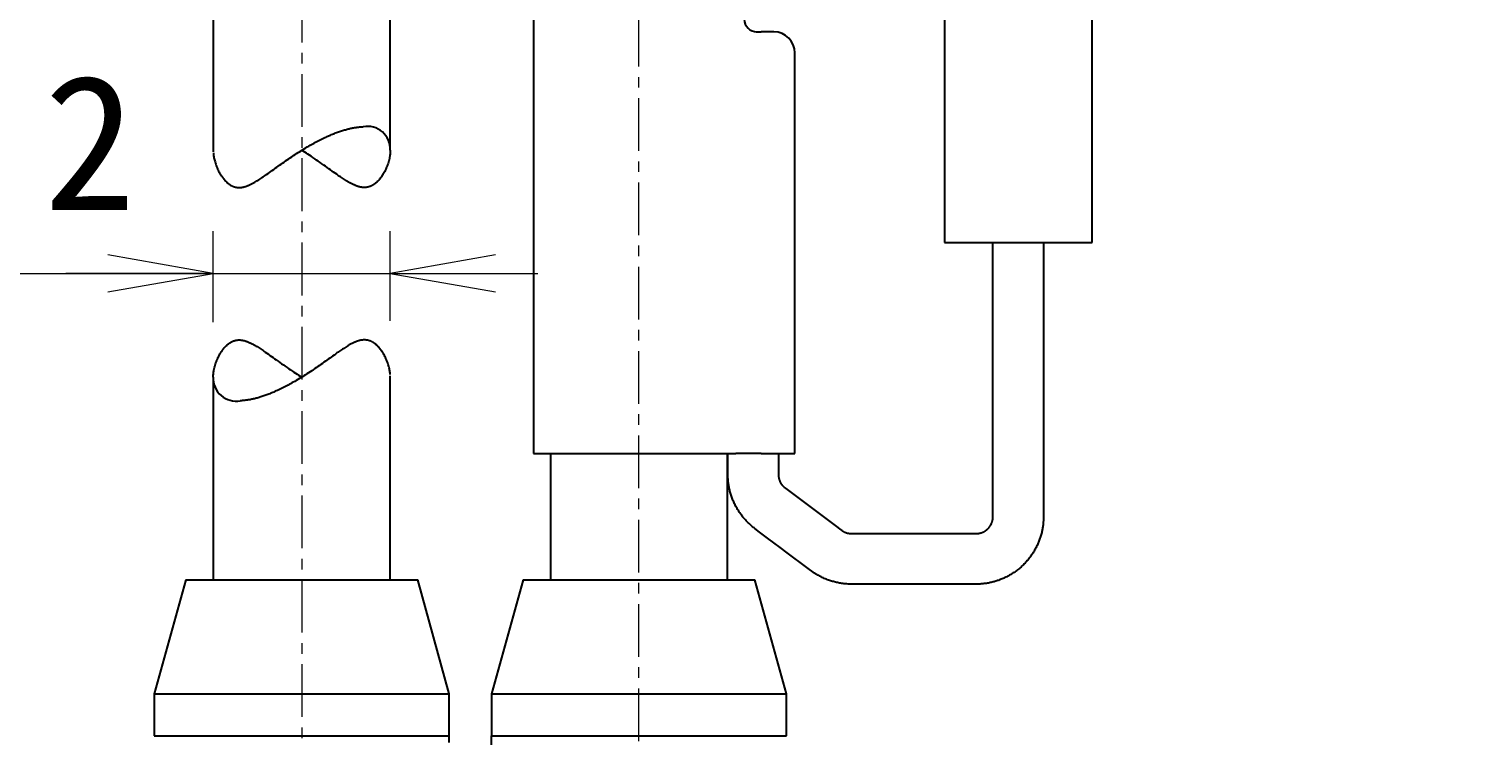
# Model space of a CAD drawing. Header units: millimetres. Extents: x 0 to 422, y 0 to 298.
# Tile 45 of 49: x 165 to 200, y 156 to 172. Entities that reach past the tile are written whole.
import ezdxf

# ---------------------------------------------------------------- set-up
doc = ezdxf.new("R2010")
doc.units = ezdxf.units.MM
doc.linetypes.add('CENTER', pattern=[2, 1.25, -0.25, 0.25, -0.25])
doc.styles.add('ｍｓ ｐゴシック', font='msgothic.ttc')
doc.dimstyles.get("Standard").update_dxf_attribs({"dimtxt": 0.18, "dimasz": 0.18, "dimexe": 0.18, "dimexo": 0.0625, "dimgap": 0.09, "dimtad": 0, "dimtih": 1, "dimtoh": 1, "dimdec": 4, "dimzin": 0, "dimdsep": 46, "dimcen": 0.09, "dimadec": 0, "dimazin": 0, "dimtfac": 1, "dimtdec": 4, "dimtofl": 0, "dimtmove": 0, "dimatfit": 3, "dimfxl": 1, "dimtolj": 1, "dimtzin": 0, "dimarcsym": 0})

# ---------------------------------------------------------------- blocks, each defined once
blk = doc.blocks.new('*D8')
at = {"color": 7, "linetype": 'Continuous', "lineweight": 9, "transparency": 16777216}
for p, q in [((219.477, 180.345), (219.477, 123.167)), ((217.977, 157.825), (213.977, 158.897)), ((219.477, 145.667), (219.477, 149.167)), ((207.107, 145.667), (220.477, 145.667)), ((207.107, 125.667), (220.477, 125.667)), ((219.477, 125.667), (219.477, 122.167))]:
    blk.add_line(p, q, dxfattribs=at)
for points in [[(217.977, 180.269), (216.437, 180.606), (214.861, 180.606), (213.322, 180.269)], [(213.322, 172.915), (214.861, 172.578), (216.437, 172.578), (217.977, 172.915)]]:
    blk.add_lwpolyline(points, dxfattribs=at)
blk.add_lwpolyline([(215.977, 159.636), (215.647, 159.592), (215.339, 159.465), (215.075, 159.262), (214.872, 158.998), (214.745, 158.691), (214.702, 158.361), (214.745, 158.031), (214.872, 157.723), (215.075, 157.459), (215.339, 157.257), (215.647, 157.129), (215.977, 157.086), (216.307, 157.129), (216.614, 157.257), (216.878, 157.459), (217.081, 157.723), (217.208, 158.031), (217.252, 158.361), (217.208, 158.691), (217.081, 158.998), (216.878, 159.262), (216.614, 159.465), (216.307, 159.592)], close=True, dxfattribs=at)
at = {"color": 7, "linetype": 'Continuous', "lineweight": 20, "transparency": 16777216}
for points in [[(219.036, 148.167, 0), (219.477, 145.667, 0), (219.917, 148.167, 0)], [(219.917, 123.167, 0), (219.477, 125.667, 0), (219.036, 123.167, 0)]]:
    blk.add_polyline3d(points, dxfattribs=at)
at = {"color": 7, "linetype": 'Continuous', "lineweight": 9, "transparency": 16777216, "style": 'ｍｓ ｐゴシック'}
for s, height, width, p in [('0.021', 1.6005, 1.000264, (217.976, 175.001)), ('0', 1.601, 0.99968, (215.321, 175.178)), ('−', 1.598, 1.000906, (217.975, 173.215)), ('h7', 3.2019, 0.999712, (217.976, 166.276)), ('20', 3.201, 1.00009, (217.975, 160.769))]:
    blk.add_text(s, height=height, rotation=90, dxfattribs=dict(at, width=width)).set_placement(p)
blk = doc.blocks.new('*D9')
at = {"color": 7, "linetype": 'Continuous', "lineweight": 9, "transparency": 16777216}
for p, q in [((228.227, 180.13), (228.227, 115.167)), ((226.727, 157.382), (222.727, 158.454)), ((228.227, 153.667), (228.227, 157.167)), ((201.027, 153.667), (229.227, 153.667)), ((201.027, 117.667), (229.227, 117.667)), ((228.227, 117.667), (228.227, 114.167))]:
    blk.add_line(p, q, dxfattribs=at)
for points in [[(226.727, 180.054), (225.186, 180.377), (223.612, 180.377), (222.072, 180.054)], [(222.072, 172.381), (223.612, 172.059), (225.186, 172.059), (226.727, 172.381)]]:
    blk.add_lwpolyline(points, dxfattribs=at)
blk.add_lwpolyline([(224.727, 159.193), (224.397, 159.15), (224.089, 159.023), (223.825, 158.82), (223.622, 158.556), (223.495, 158.248), (223.452, 157.918), (223.495, 157.588), (223.622, 157.281), (223.825, 157.017), (224.089, 156.814), (224.397, 156.687), (224.727, 156.643), (225.057, 156.687), (225.364, 156.814), (225.628, 157.017), (225.831, 157.281), (225.958, 157.588), (226.002, 157.918), (225.958, 158.248), (225.831, 158.556), (225.628, 158.82), (225.364, 159.023), (225.057, 159.15)], close=True, dxfattribs=at)
at = {"color": 7, "linetype": 'Continuous', "lineweight": 20, "transparency": 16777216}
for points in [[(227.786, 156.167, 0), (228.227, 153.667, 0), (228.667, 156.167, 0)], [(228.667, 115.167, 0), (228.227, 117.667, 0), (227.786, 115.167, 0)]]:
    blk.add_polyline3d(points, dxfattribs=at)
at = {"color": 7, "linetype": 'Continuous', "lineweight": 9, "transparency": 16777216, "style": 'ｍｓ ｐゴシック'}
for s, height, width, p in [('0.025', 1.6016, 0.999502, (226.727, 174.627)), ('0', 1.601, 0.99968, (224.071, 174.645)), ('−', 1.598, 1.000906, (226.725, 172.681)), ('h7', 3.2019, 0.999712, (226.726, 165.742)), ('36', 3.201, 1.000554, (226.728, 160.281))]:
    blk.add_text(s, height=height, rotation=90, dxfattribs=dict(at, width=width)).set_placement(p)
blk = doc.blocks.new('*D10')
at = {"color": 7, "linetype": 'Continuous', "lineweight": 9, "transparency": 16777216}
for p, q in [((210.727, 180.117), (210.727, 128.167)), ((209.227, 157.433), (205.227, 158.505)), ((210.727, 140.667), (210.727, 144.167)), ((207.107, 140.667), (211.727, 140.667)), ((207.107, 130.667), (211.727, 130.667)), ((210.727, 130.667), (210.727, 127.167))]:
    blk.add_line(p, q, dxfattribs=at)
for points in [[(209.227, 180.041), (207.688, 180.386), (206.111, 180.386), (204.572, 180.041)], [(204.572, 172.868), (206.111, 172.523), (207.688, 172.523), (209.227, 172.868)]]:
    blk.add_lwpolyline(points, dxfattribs=at)
blk.add_lwpolyline([(207.227, 159.244), (206.897, 159.2), (206.589, 159.073), (206.325, 158.87), (206.122, 158.606), (205.995, 158.299), (205.952, 157.969), (205.995, 157.639), (206.122, 157.331), (206.325, 157.067), (206.589, 156.864), (206.897, 156.737), (207.227, 156.694), (207.557, 156.737), (207.864, 156.864), (208.128, 157.067), (208.331, 157.331), (208.458, 157.639), (208.502, 157.969), (208.458, 158.299), (208.331, 158.606), (208.128, 158.87), (207.864, 159.073), (207.557, 159.2)], close=True, dxfattribs=at)
at = {"color": 7, "linetype": 'Continuous', "lineweight": 20, "transparency": 16777216}
for points in [[(210.286, 143.167, 0), (210.727, 140.667, 0), (211.167, 143.167, 0)], [(211.167, 128.167, 0), (210.727, 130.667, 0), (210.286, 128.167, 0)]]:
    blk.add_polyline3d(points, dxfattribs=at)
at = {"color": 7, "linetype": 'Continuous', "lineweight": 9, "transparency": 16777216, "style": 'ｍｓ ｐゴシック'}
for s, height, width, p in [('0.015', 1.6016, 0.999502, (206.573, 174.613)), ('0', 1.601, 0.99968, (209.226, 174.632)), ('+', 1.599, 1.001048, (206.572, 173.208)), ('H7', 3.2019, 1.000012, (209.226, 165.602)), ('10', 3.201, 0.99968, (209.225, 160.251))]:
    blk.add_text(s, height=height, rotation=90, dxfattribs=dict(at, width=width)).set_placement(p)
blk = doc.blocks.new('*D13')
at = {"color": 7, "linetype": 'Continuous', "lineweight": 9, "transparency": 16777216}
for p, q in [((158.306, 168.139), (159.378, 172.139)), ((169.627, 165.477), (169.627, 167.639)), ((173.827, 165.511), (173.827, 167.639)), ((157.091, 166.639), (176.327, 166.639)), ((169.627, 166.639), (166.127, 166.639)), ((173.827, 166.639), (177.327, 166.639))]:
    blk.add_line(p, q, dxfattribs=at)
blk.add_lwpolyline([(160.117, 170.139), (160.074, 170.469), (159.946, 170.777), (159.744, 171.041), (159.48, 171.243), (159.172, 171.371), (158.842, 171.414), (158.512, 171.371), (158.205, 171.243), (157.94, 171.041), (157.738, 170.777), (157.61, 170.469), (157.567, 170.139), (157.61, 169.809), (157.738, 169.502), (157.94, 169.238), (158.205, 169.035), (158.512, 168.908), (158.842, 168.864), (159.172, 168.908), (159.48, 169.035), (159.744, 169.238), (159.946, 169.502), (160.074, 169.809)], close=True, dxfattribs=at)
at = {"color": 7, "linetype": 'Continuous', "lineweight": 20, "transparency": 16777216}
for points in [[(167.127, 166.198, 0), (169.627, 166.639, 0), (167.127, 167.08, 0)], [(176.327, 167.08, 0), (173.827, 166.639, 0), (176.327, 166.198, 0)]]:
    blk.add_polyline3d(points, dxfattribs=at)
at = {"color": 7, "linetype": 'Continuous', "lineweight": 9, "transparency": 16777216, "style": 'ｍｓ ｐゴシック', "width": 1.000662}
blk.add_text('4.2', height=3.1999, dxfattribs=at).set_placement((161.251, 168.139))
blk = doc.blocks.new('*D16')
at = {"color": 7, "linetype": 'Continuous', "lineweight": 9, "transparency": 16777216}
for p, q in [((159.227, 225.667), (159.227, 230.364)), ((184.227, 225.667), (184.227, 230.364)), ((159.227, 229.364), (162.727, 229.364)), ((159.227, 229.364), (184.227, 229.364)), ((184.227, 229.364), (180.727, 229.364))]:
    blk.add_line(p, q, dxfattribs=at)
at = {"color": 7, "linetype": 'Continuous', "lineweight": 20, "transparency": 16777216}
for points in [[(161.727, 229.804, 0), (159.227, 229.364, 0), (161.727, 228.923, 0)], [(181.727, 228.923, 0), (184.227, 229.364, 0), (181.727, 229.804, 0)]]:
    blk.add_polyline3d(points, dxfattribs=at)
at = {"color": 7, "linetype": 'Continuous', "lineweight": 9, "transparency": 16777216, "style": 'ｍｓ ｐゴシック'}
for s, height, width, p in [('(', 3.199, 0.999114, (166.809, 230.865)), (')', 3.199, 1.002002, (173.546, 230.865)), ('25', 3.201, 1.000306, (169.014, 230.863))]:
    blk.add_text(s, height=height, dxfattribs=dict(at, width=width)).set_placement(p)
blk = doc.blocks.new('*D17')
at = {"color": 7, "linetype": 'Continuous', "lineweight": 9, "transparency": 16777216}
for p, q in [((200.177, 227.367), (207.136, 227.367)), ((206.136, 227.367), (206.136, 223.867)), ((206.136, 227.367), (206.136, 207.367)), ((206.136, 207.367), (206.136, 210.867)), ((200.177, 207.367), (207.136, 207.367))]:
    blk.add_line(p, q, dxfattribs=at)
at = {"color": 7, "linetype": 'Continuous', "lineweight": 20, "transparency": 16777216}
for points in [[(206.576, 224.867, 0), (206.136, 227.367, 0), (205.695, 224.867, 0)], [(205.695, 209.867, 0), (206.136, 207.367, 0), (206.576, 209.867, 0)]]:
    blk.add_polyline3d(points, dxfattribs=at)
at = {"color": 7, "linetype": 'Continuous', "lineweight": 9, "transparency": 16777216, "style": 'ｍｓ ｐゴシック'}
for s, height, width, p in [(')', 3.199, 1.002002, (204.634, 219.223)), ('20', 3.201, 1.00009, (204.634, 214.654)), ('(', 3.199, 0.999114, (204.634, 212.413))]:
    blk.add_text(s, height=height, rotation=90, dxfattribs=dict(at, width=width)).set_placement(p)
blk = doc.blocks.new('*D18')
at = {"color": 7, "linetype": 'Continuous', "lineweight": 9, "transparency": 16777216}
for p, q in [((190.277, 215.777), (190.277, 231.247)), ((199.177, 215.777), (199.177, 231.247)), ((190.277, 230.247), (193.777, 230.247)), ((199.177, 230.247), (190.277, 230.247)), ((199.177, 230.247), (195.677, 230.247))]:
    blk.add_line(p, q, dxfattribs=at)
at = {"color": 7, "linetype": 'Continuous', "lineweight": 20, "transparency": 16777216}
for points in [[(192.777, 230.688, 0), (190.277, 230.247, 0), (192.777, 229.807, 0)], [(196.677, 229.807, 0), (199.177, 230.247, 0), (196.677, 230.688, 0)]]:
    blk.add_polyline3d(points, dxfattribs=at)
at = {"color": 7, "linetype": 'Continuous', "lineweight": 9, "transparency": 16777216, "style": 'ｍｓ ｐゴシック'}
for s, height, width, p in [('(', 3.199, 0.999114, (189.336, 231.749)), (')', 3.199, 1.002002, (197.019, 231.749)), ('8.9', 3.201, 1.000475, (191.542, 231.746))]:
    blk.add_text(s, height=height, dxfattribs=dict(at, width=width)).set_placement(p)
blk = doc.blocks.new('*D19')
at = {"color": 7, "linetype": 'Continuous', "lineweight": 9, "transparency": 16777216}
for p, q in [((266.449, 169.132), (270.469, 170.126)), ((264.548, 169.472), (297.45, 109.838))]:
    blk.add_line(p, q, dxfattribs=at)
blk.add_lwpolyline([(269.075, 168.513), (269.343, 168.71), (269.55, 168.97), (269.684, 169.275), (269.734, 169.605), (269.697, 169.935), (269.575, 170.245), (269.378, 170.513), (269.118, 170.721), (268.813, 170.854), (268.484, 170.904), (268.153, 170.867), (267.843, 170.746), (267.575, 170.548), (267.367, 170.288), (267.234, 169.983), (267.184, 169.654), (267.221, 169.323), (267.342, 169.013), (267.54, 168.745), (267.8, 168.538), (268.105, 168.404), (268.434, 168.355), (268.765, 168.392)], close=True, dxfattribs=at)
at = {"color": 7, "linetype": 'Continuous', "lineweight": 20, "transparency": 16777216}
for points in [[(268.562, 161.284, 0), (270.156, 159.308, 0), (269.334, 161.71, 0)], [(297.836, 110.051, 0), (296.242, 112.027, 0), (297.064, 109.625, 0)]]:
    blk.add_polyline3d(points, dxfattribs=at)
at = {"color": 7, "linetype": 'Continuous', "lineweight": 9, "transparency": 16777216, "style": 'ｍｓ ｐゴシック', "width": 0.99985}
blk.add_text('54', height=3.201, rotation=298.8866, dxfattribs=at).set_placement((267.874, 166.546))
blk = doc.blocks.new('*D21')
at = {"color": 7, "linetype": 'Continuous', "lineweight": 9, "transparency": 16777216}
for p, q in [((279.397, 179.596), (280.468, 183.596)), ((281.099, 173.156), (281.099, 179.096)), ((285.299, 173.156), (285.299, 179.096)), ((281.099, 178.096), (277.599, 178.096)), ((278.599, 178.096), (287.799, 178.096)), ((285.299, 178.096), (288.799, 178.096))]:
    blk.add_line(p, q, dxfattribs=at)
blk.add_lwpolyline([(281.208, 181.596), (281.164, 181.926), (281.037, 182.233), (280.834, 182.497), (280.57, 182.7), (280.263, 182.827), (279.933, 182.871), (279.603, 182.827), (279.295, 182.7), (279.031, 182.497), (278.828, 182.233), (278.701, 181.926), (278.658, 181.596), (278.701, 181.266), (278.828, 180.958), (279.031, 180.694), (279.295, 180.491), (279.603, 180.364), (279.933, 180.321), (280.263, 180.364), (280.57, 180.491), (280.834, 180.694), (281.037, 180.958), (281.164, 181.266)], close=True, dxfattribs=at)
at = {"color": 7, "linetype": 'Continuous', "lineweight": 20, "transparency": 16777216}
for points in [[(278.599, 177.655, 0), (281.099, 178.096, 0), (278.599, 178.536, 0)], [(287.799, 178.536, 0), (285.299, 178.096, 0), (287.799, 177.655, 0)]]:
    blk.add_polyline3d(points, dxfattribs=at)
at = {"color": 7, "linetype": 'Continuous', "lineweight": 9, "transparency": 16777216, "style": 'ｍｓ ｐゴシック', "width": 1.000662}
blk.add_text('4.2', height=3.1999, dxfattribs=at).set_placement((282.341, 179.596))

msp = doc.modelspace()

# ---------------------------------------------------------------- linework, layer by layer
at = {"color": 1, "linetype": 'CENTER', "lineweight": 9, "true_color": 0xff0000}
for p, q in [((171.7266, 227.3671), (171.7266, 152.6671)), ((179.7266, 153.54567), (179.7266, 187.89667))]:
    msp.add_line(p, q, dxfattribs=at)
at = {"color": 7, "linetype": 'Continuous', "lineweight": 30}
for p, q in [((177.2266, 187.3671), (177.2266, 162.3671)), ((169.6266, 177.8671), (169.6266, 169.52289)), ((173.8266, 169.55749), (173.8266, 177.8671)), ((186.9766, 176.3671), (186.9766, 167.3671)), ((190.4766, 167.3671), (190.4766, 176.3671)), ((182.51048, 172.3671), (182.6266, 172.3671)), ((182.9266, 172.3671), (182.6266, 172.3671)), ((183.4266, 162.3671), (183.4266, 171.8671)), ((186.9766, 167.3671), (190.4766, 167.3671)), ((173.8266, 159.3671), (173.8266, 164.21131)), ((169.6266, 164.17672), (169.6266, 159.3671)), ((177.2266, 162.3671), (182.0256, 162.3671)), ((177.6266, 162.3671), (177.6266, 162.33388)), ((177.6266, 162.33388), (177.6266, 159.4107)), ((181.8266, 162.36598), (181.8266, 162.3671)), ((181.8266, 159.36823), (181.8266, 162.36598)), ((182.30148, 162.3671), (182.0256, 162.3671)), ((182.6266, 162.3671), (182.30148, 162.3671)), ((182.6266, 162.3671), (183.4266, 162.3671)), ((177.6266, 159.4107), (177.6266, 159.37904)), ((181.8266, 159.3671), (181.8266, 159.36823)), ((168.9766, 159.3671), (168.2266, 156.6671)), ((168.9766, 159.3671), (174.4766, 159.3671)), ((175.2266, 156.6671), (174.4766, 159.3671)), ((176.9766, 159.3671), (176.2266, 156.6671)), ((176.9766, 159.3671), (182.4766, 159.3671)), ((183.2266, 156.6671), (182.4766, 159.3671)), ((168.2266, 156.6671), (175.2266, 156.6671)), ((168.2266, 156.6671), (168.2266, 155.6671)), ((175.2266, 155.6671), (175.2266, 156.6671)), ((176.2266, 156.6671), (176.2266, 155.6671)), ((176.2266, 156.6671), (183.2266, 156.6671)), ((183.2266, 155.6671), (183.2266, 156.6671)), ((168.2266, 155.6671), (174.17609, 155.6671)), ((174.17609, 155.6671), (175.2266, 155.6671)), ((175.2266, 155.51024), (175.2266, 155.6671)), ((176.2266, 155.6671), (177.27711, 155.6671)), ((176.2266, 155.35847), (176.2266, 155.6671)), ((177.27711, 155.6671), (183.2266, 155.6671))]:
    msp.add_line(p, q, dxfattribs=at)
for points in [[(169.62875, 169.49745), (169.63048, 169.4765), (169.63295, 169.4532), (169.63603, 169.42975), (169.6397, 169.40616), (169.64396, 169.38244), (169.64881, 169.35862), (169.65423, 169.3347), (169.66101, 169.30776), (169.6685, 169.28074), (169.67673, 169.25366), (169.68567, 169.22654), (169.69533, 169.19942), (169.70572, 169.17232), (169.71682, 169.14525), (169.72866, 169.11825), (169.74123, 169.09137), (169.75454, 169.06463), (169.76621, 169.04247), (169.77841, 169.02046), (169.79114, 168.99862), (169.80442, 168.97699), (169.81826, 168.95561), (169.83266, 168.9345), (169.8441, 168.91852), (169.85588, 168.90273), (169.86803, 168.88718), (169.88053, 168.87187), (169.8926, 168.85775), (169.90501, 168.84389), (169.91776, 168.83032), (169.93086, 168.81706), (169.9416, 168.8067), (169.95258, 168.79657), (169.96379, 168.78669), (169.97525, 168.77709), (169.98695, 168.76777), (169.99689, 168.76023), (170.00702, 168.75292), (170.01733, 168.74585), (170.02781, 168.73903), (170.03848, 168.73248), (170.04933, 168.7262), (170.05747, 168.72175), (170.06571, 168.71746), (170.07406, 168.71335), (170.08251, 168.70941), (170.09106, 168.70566), (170.09915, 168.70232), (170.10733, 168.69915), (170.1156, 168.69615), (170.12396, 168.69334), (170.1324, 168.69071), (170.14093, 168.68826), (170.14955, 168.68602), (170.15825, 168.68397), (170.16703, 168.68211), (170.17588, 168.68047), (170.18482, 168.67903), (170.19383, 168.6778), (170.20292, 168.67679), (170.21207, 168.67598), (170.2213, 168.6754), (170.22955, 168.67506), (170.23785, 168.6749), (170.24621, 168.6749), (170.25461, 168.67508), (170.26305, 168.67544), (170.27153, 168.67596), (170.28112, 168.67675), (170.29076, 168.67776), (170.30044, 168.67898), (170.31016, 168.68041), (170.31992, 168.68205), (170.32972, 168.68389), (170.33955, 168.68594), (170.3494, 168.68818), (170.35929, 168.69061), (170.3692, 168.69324), (170.37913, 168.69604), (170.38908, 168.69903), (170.39905, 168.7022), (170.40903, 168.70553), (170.41903, 168.70903), (170.43236, 168.71394), (170.44571, 168.71912), (170.45908, 168.72457), (170.47246, 168.73027), (170.48585, 168.73621), (170.50201, 168.74367), (170.51818, 168.75145), (170.53437, 168.75953), (170.55056, 168.76789), (170.56676, 168.77651), (170.58296, 168.78538), (170.59917, 168.79449), (170.61538, 168.80381), (170.637, 168.81655), (170.65864, 168.82963), (170.68029, 168.84302), (170.70557, 168.85898), (170.73088, 168.8753), (170.75622, 168.89193), (170.78159, 168.90886), (170.80701, 168.92603), (170.83246, 168.94344), (170.85794, 168.96104), (170.89177, 168.98462), (170.9257, 169.00847), (170.95974, 169.03257), (170.99389, 169.05685), (171.02816, 169.0813), (171.06254, 169.10587), (171.09707, 169.13054), (171.13173, 169.1553), (171.16654, 169.1801), (171.20148, 169.20493), (171.23658, 169.22977), (171.27184, 169.2546), (171.30725, 169.27941), (171.34282, 169.30416), (171.37854, 169.32884), (171.4159, 169.35445), (171.45344, 169.37996), (171.49115, 169.40534), (171.52904, 169.43058), (171.56709, 169.45565), (171.6027, 169.47886), (171.63846, 169.5019), (171.67436, 169.52476), (171.7104, 169.54743), (171.74657, 169.56988), (171.78288, 169.59211), (171.81932, 169.61411), (171.85588, 169.63585), (171.89256, 169.65734), (171.92934, 169.67853), (171.96008, 169.69598), (171.99089, 169.71321), (172.02177, 169.73022), (172.05271, 169.747), (172.0837, 169.76354), (172.11473, 169.77983), (172.14634, 169.79614), (172.178, 169.81217), (172.20968, 169.82791), (172.24139, 169.84335), (172.27156, 169.85776), (172.30174, 169.87187), (172.33191, 169.88569), (172.36208, 169.89921), (172.3862, 169.90979), (172.41031, 169.92017), (172.4344, 169.93033), (172.45847, 169.94028), (172.4825, 169.95001), (172.5065, 169.95951), (172.53046, 169.96878), (172.55438, 169.97781), (172.57825, 169.98661), (172.60205, 169.99515), (172.62567, 170.0034), (172.64923, 170.0114), (172.67272, 170.01914), (172.69612, 170.02662), (172.71943, 170.03383), (172.74124, 170.04036), (172.76296, 170.04664), (172.78459, 170.05267), (172.80612, 170.05846), (172.82755, 170.06399), (172.84886, 170.06926), (172.87006, 170.07427), (172.89115, 170.07902), (172.9121, 170.0835), (172.93291, 170.08771), (172.95359, 170.09165), (172.97412, 170.09531), (172.99451, 170.0987), (173.01473, 170.10181), (173.03479, 170.10463), (173.05448, 170.10715), (173.07401, 170.10938), (173.09336, 170.11134), (173.11252, 170.11301), (173.1315, 170.1144), (173.15027, 170.1155), (173.16737, 170.11626), (173.18429, 170.11678)], [(173.8266, 169.55751), (173.82658, 169.55209), (173.82611, 169.52914), (173.82507, 169.50709), (173.82347, 169.48487), (173.8213, 169.46248), (173.81857, 169.43994), (173.8153, 169.41728), (173.81043, 169.38877), (173.80471, 169.3601), (173.79815, 169.33128), (173.79075, 169.30236), (173.78251, 169.27334), (173.77345, 169.24426), (173.76355, 169.21515), (173.75283, 169.18604), (173.74235, 169.15959), (173.73117, 169.13318), (173.7193, 169.10686), (173.70673, 169.08065), (173.69423, 169.0561), (173.6811, 169.03171), (173.66731, 169.00751), (173.65287, 168.98356), (173.64083, 168.96459), (173.62835, 168.94581), (173.61542, 168.92727), (173.60204, 168.90898), (173.58819, 168.89098), (173.57628, 168.87622), (173.56403, 168.8617), (173.55142, 168.84744), (173.53846, 168.83348), (173.52514, 168.81985), (173.51145, 168.80657), (173.50046, 168.79643), (173.48923, 168.78654), (173.47775, 168.77693), (173.46603, 168.7676), (173.45713, 168.76085), (173.44808, 168.75427), (173.4389, 168.74789), (173.42956, 168.7417), (173.42009, 168.73573), (173.41046, 168.72997), (173.40068, 168.72443), (173.39076, 168.71914), (173.38068, 168.71409), (173.37046, 168.70931), (173.36182, 168.70552), (173.35308, 168.70193), (173.34424, 168.69854), (173.33529, 168.69535), (173.32624, 168.69238), (173.3171, 168.68962), (173.30951, 168.68752), (173.30185, 168.68558), (173.29413, 168.68378), (173.28635, 168.68215), (173.2785, 168.68068), (173.27059, 168.67937), (173.26171, 168.6781), (173.25275, 168.67704), (173.24373, 168.67619), (173.23463, 168.67555), (173.22548, 168.67512), (173.21626, 168.67491), (173.20698, 168.6749), (173.19765, 168.67512), (173.18826, 168.67554), (173.17882, 168.67617), (173.16933, 168.67702), (173.1598, 168.67807), (173.15022, 168.67934), (173.14061, 168.6808), (173.13096, 168.68247), (173.12055, 168.68448), (173.1101, 168.68672), (173.09961, 168.68919), (173.0891, 168.69187), (173.07856, 168.69475), (173.06799, 168.69785), (173.05597, 168.70161), (173.04391, 168.70562), (173.03184, 168.70987), (173.01974, 168.71435), (173.00764, 168.71906), (172.99552, 168.72399), (172.98339, 168.72912), (172.97125, 168.73445), (172.9591, 168.73998), (172.94694, 168.74568), (172.93174, 168.75306), (172.91653, 168.7607), (172.90131, 168.76859), (172.88609, 168.7767), (172.86646, 168.78749), (172.84681, 168.79861), (172.82715, 168.81005), (172.80749, 168.82177), (172.78781, 168.83377), (172.76357, 168.84887), (172.7393, 168.86432), (172.71501, 168.88008), (172.6907, 168.89611), (172.66636, 168.9124), (172.64198, 168.92891), (172.61756, 168.94563), (172.5931, 168.96254), (172.55651, 168.98806), (172.5198, 169.0139), (172.48295, 169.04001), (172.44598, 169.06634), (172.40886, 169.09285), (172.3716, 169.11949), (172.33015, 169.1491), (172.28848, 169.1788), (172.2466, 169.20855), (172.20451, 169.23831), (172.16221, 169.26804), (172.11968, 169.2977), (172.07691, 169.32729), (172.03391, 169.35676), (171.99068, 169.38609), (171.94724, 169.41524), (171.91086, 169.43938), (171.87431, 169.46337), (171.8376, 169.4872), (171.80074, 169.51085), (171.76374, 169.53429), (171.7266, 169.55752)], [(189.3266, 167.3671), (189.3266, 166.4211), (189.3266, 164.21516), (189.3266, 162.29208), (189.3266, 161.45845), (189.3266, 161.06213), (189.32658, 160.86072), (189.32627, 160.83876), (189.3256, 160.81499), (189.32456, 160.7901), (189.32318, 160.76477), (189.32145, 160.73963), (189.31938, 160.7153), (189.31698, 160.6919), (189.31431, 160.66919), (189.31134, 160.64668), (189.30808, 160.62436), (189.30452, 160.60224), (189.30062, 160.57993), (189.29642, 160.55784), (189.29196, 160.53596), (189.28722, 160.5143), (189.28221, 160.49287), (189.2763, 160.46911), (189.27008, 160.44563), (189.26356, 160.42245), (189.25676, 160.39956), (189.24954, 160.37656), (189.24204, 160.35387), (189.23428, 160.33149), (189.22623, 160.30935), (189.21789, 160.28741), (189.20925, 160.26566), (189.20033, 160.24412), (189.19112, 160.22278), (189.18164, 160.20166), (189.17189, 160.18075), (189.16126, 160.15882), (189.15033, 160.13713), (189.13912, 160.11569), (189.12763, 160.0945), (189.11587, 160.07357), (189.10385, 160.05289), (189.09092, 160.03141), (189.07771, 160.01023), (189.06422, 159.98933), (189.05047, 159.96873), (189.03647, 159.94843), (189.02221, 159.92842), (189.00771, 159.90871), (188.99297, 159.88931), (188.97619, 159.86794), (188.95913, 159.84695), (188.9418, 159.82635), (188.92421, 159.80614), (188.90604, 159.78596), (188.88762, 159.76618), (188.86895, 159.74682), (188.85004, 159.72786), (188.83092, 159.70932), (188.81154, 159.69115), (188.79195, 159.67339), (188.77218, 159.65605), (188.75222, 159.63912), (188.7321, 159.62259), (188.7118, 159.60648), (188.69136, 159.59078), (188.67118, 159.57578), (188.65072, 159.56107), (188.62941, 159.54625), (188.6072, 159.53134), (188.59046, 159.52045), (188.57323, 159.50955), (188.5555, 159.49864), (188.53726, 159.48776), (188.51851, 159.4769), (188.49924, 159.46609), (188.47944, 159.45534), (188.45747, 159.44383), (188.43487, 159.43244), (188.41164, 159.42119), (188.38778, 159.41011), (188.36703, 159.40087), (188.34582, 159.39179), (188.32415, 159.38288), (188.30202, 159.37416), (188.27942, 159.36564), (188.25636, 159.35736), (188.23623, 159.35044), (188.21576, 159.34372), (188.19495, 159.33719), (188.1738, 159.33088), (188.15231, 159.32479), (188.1305, 159.31893), (188.10834, 159.31331), (188.08631, 159.30807), (188.06396, 159.30308), (188.0413, 159.29836), (188.01833, 159.29392), (187.99462, 159.28971), (187.9706, 159.28582), (187.94626, 159.28225), (187.92162, 159.27903), (187.89667, 159.27617), (187.87337, 159.27386), (187.84899, 159.27187), (187.82387, 159.27022), (187.79862, 159.26891), (187.77389, 159.26794), (187.75036, 159.26734), (187.68037, 159.2671), (187.62254, 159.2671), (187.31744, 159.2671), (186.11337, 159.2671), (185.10371, 159.2671), (184.81103, 159.2671), (184.79217, 159.2671), (184.7702, 159.2671), (184.74398, 159.26737), (184.71437, 159.26819), (184.6879, 159.26931), (184.66135, 159.27082), (184.63577, 159.27274), (184.61066, 159.27505), (184.58557, 159.27776), (184.56049, 159.28087), (184.53545, 159.28438), (184.51043, 159.28829), (184.48546, 159.2926), (184.46053, 159.29731), (184.43565, 159.30242), (184.41083, 159.30792), (184.3872, 159.31356), (184.36364, 159.31955), (184.34014, 159.32591), (184.31673, 159.33263), (184.29339, 159.33972), (184.27015, 159.34716), (184.247, 159.35497), (184.22395, 159.36314), (184.19841, 159.37266), (184.17301, 159.38263), (184.14776, 159.39303), (184.12266, 159.40388), (184.09773, 159.41516), (184.07297, 159.42688), (184.05232, 159.43706), (184.03179, 159.44754), (184.0114, 159.45833), (183.99116, 159.46942), (183.97069, 159.48102), (183.95038, 159.49293), (183.93024, 159.50515), (183.91021, 159.51771), (183.88963, 159.53112), (183.70768, 159.66379), (183.55453, 159.77866), (183.3997, 159.89478), (183.2432, 160.01215), (183.08126, 160.13361), (182.77805, 160.36101), (182.58807, 160.5035), (182.47495, 160.58834), (182.45948, 160.60017), (182.44229, 160.61365), (182.42443, 160.62799), (182.40697, 160.64241), (182.39036, 160.65657), (182.37391, 160.67099), (182.35612, 160.68703), (182.3385, 160.70341), (182.32107, 160.72011), (182.30382, 160.73714), (182.28677, 160.7545), (182.26991, 160.77218), (182.25327, 160.7902), (182.23816, 160.80703), (182.22324, 160.82414), (182.20851, 160.84153), (182.19398, 160.85919), (182.17965, 160.87712), (182.16468, 160.89643), (182.14995, 160.91605), (182.13547, 160.93596), (182.12124, 160.95617), (182.10728, 160.97668), (182.09358, 160.99748), (182.08016, 161.01856), (182.06702, 161.03993), (182.05417, 161.06158), (182.04162, 161.08352), (182.02937, 161.10573), (182.01743, 161.12821), (182.00634, 161.14992), (181.99554, 161.17187), (181.98505, 161.19405), (181.97487, 161.21647), (181.965, 161.23912), (181.95545, 161.26199), (181.94623, 161.28508), (181.93734, 161.30838), (181.92915, 161.33086), (181.92128, 161.35352), (181.91372, 161.37637), (181.90649, 161.3994), (181.89947, 161.42302), (181.89279, 161.44682), (181.88646, 161.4708), (181.88048, 161.49493), (181.87487, 161.51923), (181.86963, 161.54368), (181.86475, 161.56829), (181.86025, 161.59304), (181.85612, 161.61793), (181.85238, 161.64296), (181.84931, 161.66582), (181.84656, 161.68879), (181.84415, 161.71186), (181.84206, 161.73503), (181.8403, 161.75829), (181.83888, 161.78174), (181.8378, 161.80635), (181.8366, 161.93536), (181.8366, 162.04107), (181.8366, 162.15047), (181.8366, 162.26189), (181.8366, 162.3671)], [(183.0366, 162.3671), (183.0366, 161.99125), (183.0366, 161.87343), (183.0366, 161.86766), (183.03661, 161.86277), (183.03664, 161.85888), (183.0367, 161.85574), (183.03677, 161.85313), (183.03697, 161.84906), (183.03723, 161.84459), (183.03756, 161.83931), (183.03797, 161.83403), (183.03844, 161.82877), (183.03914, 161.82211), (183.03994, 161.81548), (183.04086, 161.80888), (183.04188, 161.80231), (183.04301, 161.79579), (183.04406, 161.79018), (183.0452, 161.7846), (183.04641, 161.77905), (183.0477, 161.77353), (183.04908, 161.76795), (183.05055, 161.7624), (183.05208, 161.75688), (183.0537, 161.75141), (183.05538, 161.74597), (183.05714, 161.74057), (183.05897, 161.73521), (183.06087, 161.72988), (183.06284, 161.72461), (183.06488, 161.71937), (183.06712, 161.71386), (183.06943, 161.7084), (183.07181, 161.703), (183.07427, 161.69764), (183.0768, 161.69234), (183.07939, 161.68709), (183.0822, 161.68162), (183.08508, 161.67622), (183.08804, 161.67088), (183.09106, 161.6656), (183.09416, 161.66038), (183.09732, 161.65523), (183.10055, 161.65015), (183.10385, 161.64513), (183.10761, 161.63959), (183.11145, 161.63413), (183.11537, 161.62875), (183.11936, 161.62347), (183.12349, 161.61817), (183.1277, 161.61297), (183.13198, 161.60786), (183.13632, 161.60284), (183.14073, 161.59792), (183.14521, 161.59307), (183.14975, 161.58832), (183.15435, 161.58367), (183.15901, 161.57911), (183.16372, 161.57464), (183.16848, 161.57026), (183.1733, 161.56598), (183.17711, 161.56269), (183.18072, 161.55964), (183.18368, 161.55714), (183.18677, 161.55463), (183.19079, 161.5515), (183.21455, 161.53364), (183.2471, 161.50923), (183.93616, 160.99244), (184.41618, 160.63242), (184.48585, 160.58016), (184.53785, 160.54124), (184.54084, 160.53908), (184.54343, 160.53726), (184.54572, 160.53569), (184.54785, 160.53428), (184.54995, 160.53293), (184.55212, 160.53155), (184.55655, 160.52877), (184.56154, 160.52567), (184.5666, 160.52264), (184.57172, 160.51967), (184.5769, 160.51676), (184.58215, 160.51392), (184.58794, 160.5109), (184.59381, 160.50796), (184.59975, 160.50511), (184.60576, 160.50235), (184.61184, 160.49967), (184.61799, 160.49708), (184.62421, 160.49459), (184.62953, 160.49255), (184.6349, 160.49059), (184.64031, 160.48869), (184.64576, 160.48686), (184.65126, 160.48511), (184.65715, 160.48333), (184.66308, 160.48164), (184.66905, 160.48003), (184.67507, 160.47851), (184.68114, 160.47708), (184.68725, 160.47574), (184.69339, 160.47449), (184.69958, 160.47334), (184.70581, 160.47228), (184.71208, 160.47131), (184.71838, 160.47044), (184.72471, 160.46967), (184.73185, 160.46892), (184.73899, 160.4683), (184.745, 160.46781), (184.74729, 160.46764), (184.74961, 160.46749), (184.7521, 160.46737), (184.75486, 160.46727), (184.759, 160.46718), (184.76406, 160.46712), (184.77031, 160.4671), (184.77783, 160.4671), (184.83623, 160.4671), (185.84599, 160.4671), (186.80789, 160.4671), (187.32072, 160.4671), (187.59926, 160.4671), (187.65128, 160.4671), (187.70565, 160.4671), (187.74118, 160.46724), (187.74685, 160.46743), (187.75156, 160.46769), (187.75584, 160.46804), (187.76023, 160.46847), (187.76524, 160.46897), (187.77085, 160.46956), (187.77696, 160.47029), (187.78305, 160.47111), (187.78912, 160.47202), (187.79516, 160.47302), (187.80118, 160.47412), (187.80718, 160.4753), (187.81315, 160.47658), (187.81909, 160.47794), (187.82499, 160.4794), (187.83087, 160.48093), (187.83672, 160.48256), (187.84253, 160.48427), (187.84831, 160.48607), (187.85405, 160.48795), (187.85965, 160.48988), (187.8652, 160.49189), (187.87073, 160.49397), (187.87621, 160.49614), (187.88175, 160.49842), (187.88725, 160.50078), (187.8927, 160.50322), (187.89812, 160.50575), (187.90349, 160.50835), (187.90972, 160.5115), (187.9159, 160.51475), (187.92202, 160.51811), (187.92807, 160.52157), (187.93407, 160.52514), (187.94, 160.52881), (187.94493, 160.53197), (187.94981, 160.5352), (187.95465, 160.53851), (187.95943, 160.54188), (187.96425, 160.54538), (187.96902, 160.54896), (187.97374, 160.5526), (187.9784, 160.55632), (187.983, 160.5601), (187.98755, 160.56396), (187.99205, 160.56789), (187.99649, 160.57188), (188.00086, 160.57594), (188.00518, 160.58006), (188.00943, 160.58425), (188.01362, 160.5885), (188.01766, 160.59273), (188.02164, 160.59701), (188.02555, 160.60135), (188.0294, 160.60575), (188.03325, 160.61028), (188.03703, 160.61487), (188.04075, 160.61952), (188.04439, 160.62422), (188.04797, 160.62897), (188.05206, 160.63459), (188.05605, 160.64029), (188.05994, 160.64605), (188.06373, 160.65187), (188.06742, 160.65776), (188.07101, 160.66371), (188.07394, 160.66876), (188.0768, 160.67384), (188.07958, 160.67897), (188.08229, 160.68414), (188.08497, 160.68944), (188.08757, 160.69479), (188.09009, 160.70016), (188.09254, 160.70558), (188.09489, 160.71103), (188.09755, 160.71745), (188.10009, 160.72392), (188.10252, 160.73042), (188.10484, 160.73697), (188.10704, 160.74355), (188.10912, 160.75017), (188.11079, 160.75576), (188.11237, 160.76136), (188.11387, 160.76699), (188.11528, 160.77264), (188.11664, 160.77842), (188.11791, 160.78421), (188.1191, 160.79001), (188.1202, 160.79584), (188.12121, 160.80167), (188.12218, 160.80783), (188.12306, 160.814), (188.12384, 160.82018), (188.12452, 160.82637), (188.12511, 160.83221), (188.12546, 160.83572), (188.12576, 160.83901), (188.12602, 160.84232), (188.12623, 160.84589), (188.12637, 160.84931), (188.12648, 160.85324), (188.12655, 160.85782), (188.12659, 160.86321), (188.1266, 160.86956), (188.1266, 160.87694), (188.1266, 160.93781), (188.1266, 161.40935), (188.1266, 162.90358), (188.1266, 164.60699), (188.1266, 166.75205), (188.1266, 167.3671)], [(169.6266, 164.1767), (169.62662, 164.18212), (169.62709, 164.20506), (169.62812, 164.22711), (169.62973, 164.24934), (169.6319, 164.27173), (169.63462, 164.29426), (169.6379, 164.31693), (169.64277, 164.34543), (169.64849, 164.37411), (169.65505, 164.40292), (169.66245, 164.43185), (169.67068, 164.46087), (169.67975, 164.48995), (169.68964, 164.51906), (169.70037, 164.54816), (169.71085, 164.57462), (169.72202, 164.60103), (169.73389, 164.62735), (169.74647, 164.65355), (169.75896, 164.67811), (169.7721, 164.7025), (169.78588, 164.7267), (169.80033, 164.75065), (169.81237, 164.76962), (169.82484, 164.7884), (169.83777, 164.80694), (169.85116, 164.82523), (169.865, 164.84322), (169.87692, 164.85799), (169.88917, 164.87251), (169.90177, 164.88677), (169.91473, 164.90073), (169.92805, 164.91436), (169.94174, 164.92764), (169.95274, 164.93778), (169.96397, 164.94766), (169.97544, 164.95728), (169.98717, 164.96661), (169.99607, 164.97336), (170.00511, 164.97993), (170.0143, 164.98632), (170.02363, 164.9925), (170.03311, 164.99848), (170.04274, 165.00424), (170.05251, 165.00977), (170.06244, 165.01507), (170.07251, 165.02011), (170.08274, 165.0249), (170.09137, 165.02868), (170.10011, 165.03227), (170.10896, 165.03567), (170.11791, 165.03885), (170.12695, 165.04183), (170.1361, 165.04458), (170.14369, 165.04668), (170.15134, 165.04863), (170.15907, 165.05042), (170.16685, 165.05206), (170.1747, 165.05353), (170.18261, 165.05484), (170.19149, 165.05611), (170.20044, 165.05717), (170.20947, 165.05802), (170.21856, 165.05866), (170.22772, 165.05909), (170.23693, 165.0593), (170.24621, 165.0593), (170.25555, 165.05909), (170.26494, 165.05867), (170.27438, 165.05803), (170.28386, 165.05719), (170.2934, 165.05613), (170.30297, 165.05487), (170.31259, 165.05341), (170.32223, 165.05174), (170.33265, 165.04972), (170.3431, 165.04748), (170.35358, 165.04502), (170.3641, 165.04234), (170.37464, 165.03945), (170.3852, 165.03636), (170.39723, 165.0326), (170.40928, 165.02859), (170.42136, 165.02434), (170.43345, 165.01985), (170.44556, 165.01514), (170.45768, 165.01022), (170.46981, 165.00509), (170.48195, 164.99975), (170.4941, 164.99423), (170.50626, 164.98852), (170.52146, 164.98114), (170.53667, 164.9735), (170.55188, 164.96562), (170.56711, 164.9575), (170.58674, 164.94672), (170.60639, 164.9356), (170.62605, 164.92416), (170.64571, 164.91243), (170.66538, 164.90044), (170.68963, 164.88533), (170.71389, 164.86989), (170.73818, 164.85413), (170.7625, 164.83809), (170.78684, 164.82181), (170.81122, 164.8053), (170.83564, 164.78857), (170.8601, 164.77167), (170.89669, 164.74615), (170.9334, 164.72031), (170.97024, 164.6942), (171.00722, 164.66786), (171.04433, 164.64136), (171.08159, 164.61472), (171.12305, 164.58511), (171.16471, 164.55541), (171.20659, 164.52566), (171.24868, 164.4959), (171.29099, 164.46617), (171.33352, 164.4365), (171.37629, 164.40692), (171.41929, 164.37744), (171.46251, 164.34812), (171.50596, 164.31897), (171.54234, 164.29483), (171.57889, 164.27083), (171.6156, 164.24701), (171.65246, 164.22336), (171.68946, 164.19991), (171.7266, 164.17669)], [(173.82444, 164.23675), (173.82272, 164.25771), (173.82024, 164.281), (173.81717, 164.30445), (173.8135, 164.32805), (173.80924, 164.35176), (173.80439, 164.37559), (173.79897, 164.39951), (173.79219, 164.42645), (173.78469, 164.45347), (173.77647, 164.48055), (173.76753, 164.50766), (173.75786, 164.53478), (173.74748, 164.56189), (173.73637, 164.58896), (173.72453, 164.61596), (173.71196, 164.64284), (173.69865, 164.66958), (173.68699, 164.69174), (173.67479, 164.71375), (173.66206, 164.73559), (173.64877, 164.75721), (173.63494, 164.7786), (173.62054, 164.7997), (173.6091, 164.81569), (173.59731, 164.83147), (173.58517, 164.84703), (173.57267, 164.86234), (173.56059, 164.87646), (173.54818, 164.89032), (173.53543, 164.90389), (173.52233, 164.91714), (173.51159, 164.92751), (173.50062, 164.93764), (173.4894, 164.94751), (173.47795, 164.95712), (173.46625, 164.96644), (173.4563, 164.97397), (173.44618, 164.98128), (173.43587, 164.98836), (173.42539, 164.99518), (173.41472, 165.00173), (173.40387, 165.00801), (173.39573, 165.01246), (173.38748, 165.01674), (173.37914, 165.02086), (173.37069, 165.0248), (173.36214, 165.02855), (173.35405, 165.03189), (173.34586, 165.03506), (173.33759, 165.03806), (173.32923, 165.04087), (173.32079, 165.0435), (173.31226, 165.04594), (173.30365, 165.04819), (173.29495, 165.05024), (173.28617, 165.05209), (173.27731, 165.05374), (173.26838, 165.05518), (173.25937, 165.0564), (173.25028, 165.05742), (173.24112, 165.05822), (173.2319, 165.05881), (173.22365, 165.05914), (173.21534, 165.05931), (173.20699, 165.0593), (173.19859, 165.05912), (173.19015, 165.05877), (173.18167, 165.05825), (173.17208, 165.05745), (173.16244, 165.05645), (173.15276, 165.05522), (173.14303, 165.05379), (173.13327, 165.05216), (173.12348, 165.05031), (173.11365, 165.04827), (173.10379, 165.04603), (173.09391, 165.04359), (173.084, 165.04097), (173.07407, 165.03816), (173.06412, 165.03518), (173.05415, 165.03201), (173.04416, 165.02868), (173.03417, 165.02518), (173.02084, 165.02027), (173.00749, 165.01508), (172.99412, 165.00964), (172.98074, 165.00394), (172.96735, 164.998), (172.95119, 164.99054), (172.93501, 164.98275), (172.91883, 164.97467), (172.90264, 164.96631), (172.88644, 164.95769), (172.87024, 164.94882), (172.85403, 164.93972), (172.83782, 164.9304), (172.81619, 164.91766), (172.79455, 164.90458), (172.7729, 164.89119), (172.74763, 164.87522), (172.72232, 164.85891), (172.69698, 164.84227), (172.6716, 164.82535), (172.64619, 164.80817), (172.62074, 164.79077), (172.59525, 164.77316), (172.56142, 164.74959), (172.52749, 164.72573), (172.49345, 164.70164), (172.4593, 164.67735), (172.42504, 164.65291), (172.39065, 164.62834), (172.35613, 164.60366), (172.32146, 164.57891), (172.28666, 164.5541), (172.25171, 164.52927), (172.21661, 164.50443), (172.18136, 164.4796), (172.14595, 164.4548), (172.11038, 164.43005), (172.07466, 164.40536), (172.0373, 164.37975), (171.99976, 164.35425), (171.96204, 164.32886), (171.92416, 164.30363), (171.88611, 164.27855), (171.8505, 164.25535), (171.81474, 164.23231), (171.77884, 164.20945), (171.7428, 164.18678), (171.70663, 164.16433), (171.67032, 164.1421), (171.63388, 164.1201), (171.59731, 164.09835), (171.56063, 164.07687), (171.52385, 164.05567), (171.49311, 164.03823), (171.4623, 164.021), (171.43142, 164.00398), (171.40049, 163.9872), (171.3695, 163.97066), (171.33847, 163.95438), (171.30686, 163.93807), (171.2752, 163.92204), (171.24351, 163.9063), (171.21181, 163.89085), (171.18164, 163.87645), (171.15146, 163.86233), (171.12128, 163.84851), (171.09112, 163.835), (171.067, 163.82442), (171.04289, 163.81404), (171.01879, 163.80387), (170.99473, 163.79393), (170.9707, 163.7842), (170.9467, 163.7747), (170.92274, 163.76543), (170.89882, 163.75639), (170.87495, 163.7476), (170.85114, 163.73906), (170.82752, 163.73081), (170.80396, 163.72281), (170.78048, 163.71506), (170.75708, 163.70758), (170.73376, 163.70037), (170.71196, 163.69385), (170.69024, 163.68757), (170.6686, 163.68153), (170.64707, 163.67575), (170.62565, 163.67022), (170.60434, 163.66495), (170.58313, 163.65994), (170.56205, 163.65519), (170.5411, 163.65071), (170.52028, 163.6465), (170.49961, 163.64256), (170.47907, 163.63889), (170.45869, 163.63551), (170.43847, 163.6324), (170.41841, 163.62958), (170.39872, 163.62706), (170.37919, 163.62482), (170.35984, 163.62287), (170.34067, 163.6212), (170.3217, 163.61981), (170.30292, 163.61871), (170.28583, 163.61795), (170.2689, 163.61743)]]:
    msp.add_lwpolyline(points, dxfattribs=at)
for centre, radius, start, end in [((182.5266, 172.6671), 0.3, 180, 270), ((182.9266, 171.8671), 0.5, 360, 90), ((173.28423, 169.58308), 0.54297, 357.300405, 100.606054), ((170.16897, 164.15112), 0.54297, 177.300405, 280.606054)]:
    msp.add_arc(centre, radius, start, end, dxfattribs=at)

# ---------------------------------------------------------------- dimensions: what is measured, and where the dimension line sits
for picture in ['*D18', '*D16', '*D17', '*D21', '*D8', '*D9', '*D10', '*D13']:
    dim = msp.add_linear_dim(base=(0, 0), p1=(0, 0), p2=(0, 0), dimstyle='Standard')
    dim.commit()
    dim.dimension.update_dxf_attribs({"geometry": picture, "text_midpoint": (0, 0)})
dim = msp.add_diameter_dim_2p(p1=(0, 0), p2=(0, 0), dimstyle='Standard')
dim.commit()
dim.dimension.update_dxf_attribs({"geometry": '*D19', "text_midpoint": (0, 0)})

doc.saveas('drawing.dxf')
